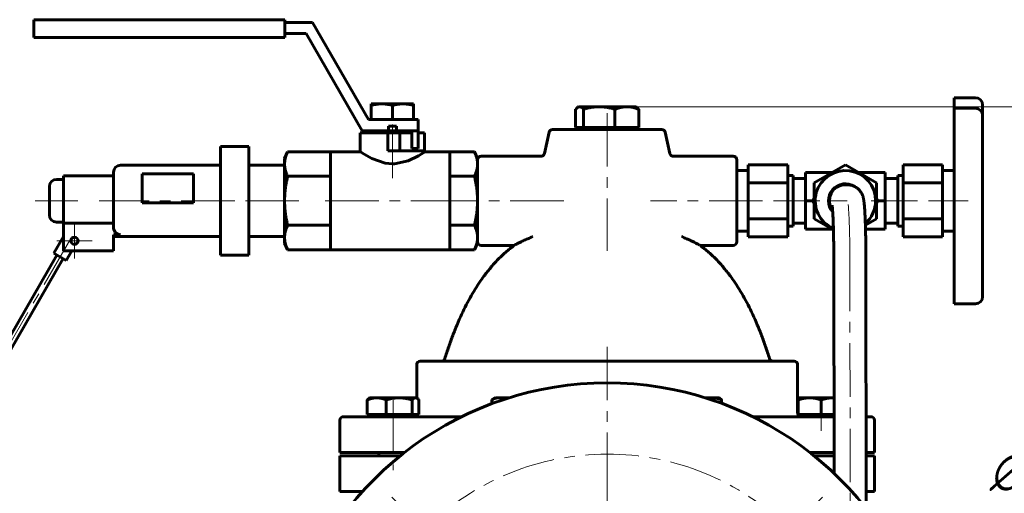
# Model space of a CAD drawing. Header units: millimetres. Extents: x 0 to 594, y 0 to 420.
# Tile 9 of 10: x 343 to 482, y 252 to 318. Entities that reach past the tile are written whole.
import ezdxf

# ---------------------------------------------------------------- set-up
doc = ezdxf.new("R2010")
doc.units = ezdxf.units.MM
for name, pattern in [('K5LT_AXLED', [12, 7.5, -1.5, 1.5, -1.5]), ('K5LT_BASIC', [0]), ('K5LT_THIN', [0])]:
    doc.linetypes.add(name, pattern=pattern)
doc.layers.add('Системный слой', color=7, linetype='Continuous')
doc.layers.add('Системный слой (1)', color=7, linetype='Continuous', true_color=0x6c6c6c)
doc.styles.add('KDIMTEXTSTYLE', font='GOST_AU.SHX', dxfattribs={"width": 0.96, "oblique": 15, "height": 5})
doc.styles.add('KTEXTSTYLE', font='GOST_AU.SHX', dxfattribs={"width": 0.56, "height": 5})
doc.dimstyles.new('KDIMSTYLE (0.50)', dxfattribs={"dimtxt": 5, "dimasz": 1, "dimexe": 2, "dimexo": 0, "dimgap": 1, "dimtad": 1, "dimlfac": 2, "dimtxsty": 'KDIMTEXTSTYLE', "dimsah": 1, "dimcen": 0, "dimdle": 1, "dimadec": 0, "dimazin": 0, "dimtfac": 0.667, "dimtmove": 0, "dimatfit": 3, "dimfxl": 1, "dimtvp": 1, "dimtolj": 1, "dimtzin": 0, "dimarcsym": 0})

# ---------------------------------------------------------------- blocks, each defined once
blk = doc.blocks.new('U33')
at = {"layer": 'Системный слой (1)', "color": 143, "linetype": 'K5LT_BASIC', "lineweight": 60, "true_color": 0x33acca}
for p, q in [((456.83, 296.51), (457.05, 296.88)), ((454.76, 292.91), (454.97, 293.28))]:
    blk.add_line(p, q, dxfattribs=at)
blk = doc.blocks.new('U34')
at = {"layer": 'Системный слой (1)', "color": 143, "linetype": 'K5LT_BASIC', "lineweight": 60, "true_color": 0x33acca}
for p, q in [((454.97, 292.54), (454.76, 292.91)), ((457.05, 288.94), (456.83, 289.31))]:
    blk.add_line(p, q, dxfattribs=at)
blk = doc.blocks.new('U35')
at = {"layer": 'Системный слой (1)', "color": 143, "linetype": 'K5LT_BASIC', "lineweight": 60, "true_color": 0x33acca}
for start, end in [(0, 246.549), (311.1722, 0)]:
    blk.add_arc((459.34, 292.91), 4.24, start, end, dxfattribs=at)
blk = doc.blocks.new('U36')
at = {"layer": 'Системный слой (1)', "color": 143, "linetype": 'K5LT_BASIC', "lineweight": 60, "true_color": 0x33acca}
for p, q in [((461.63, 296.88), (461.85, 296.51)), ((463.71, 293.28), (463.92, 292.91))]:
    blk.add_line(p, q, dxfattribs=at)
blk = doc.blocks.new('U37')
at = {"layer": 'Системный слой (1)', "color": 143, "linetype": 'K5LT_BASIC', "lineweight": 60, "true_color": 0x33acca}
for p, q in [((457.05, 296.88), (457.48, 296.88)), ((461.2, 296.88), (461.63, 296.88))]:
    blk.add_line(p, q, dxfattribs=at)
blk = doc.blocks.new('U38')
at = {"layer": 'Системный слой (1)', "color": 143, "linetype": 'K5LT_BASIC', "lineweight": 60, "true_color": 0x33acca}
for p, q in [((466.68, 292.91), (466.68, 296.47)), ((466.68, 289.35), (466.68, 292.91))]:
    blk.add_line(p, q, dxfattribs=at)
blk = doc.blocks.new('U39')
at = {"layer": 'Системный слой (1)', "color": 143, "linetype": 'K5LT_BASIC', "lineweight": 60, "true_color": 0x33acca}
for p, q in [((452.65, 265.09), (452.63, 265.09)), ((452.67, 265.1), (452.65, 265.09)), ((452.69, 265.11), (452.67, 265.1))]:
    blk.add_line(p, q, dxfattribs=at)
blk = doc.blocks.new('U40')
at = {"layer": 'Системный слой (1)', "color": 143, "linetype": 'K5LT_BASIC', "lineweight": 60, "true_color": 0x33acca}
for p, q in [((391.28, 299.78), (391.29, 299.77)), ((391.29, 299.77), (391.81, 299.45)), ((400.18, 299.71), (400.3, 299.78)), ((391.81, 299.45), (392.91, 298.84)), ((392.91, 298.84), (394.75, 298.2)), ((396.07, 298.1), (397.98, 298.54)), ((397.98, 298.54), (399.42, 299.24)), ((399.42, 299.24), (400.18, 299.71)), ((394.75, 298.2), (395.79, 298.1)), ((395.79, 298.1), (396.07, 298.1))]:
    blk.add_line(p, q, dxfattribs=at)
blk = doc.blocks.new('U41')
at = {"layer": 'Системный слой (1)', "color": 143, "linetype": 'K5LT_BASIC', "lineweight": 60, "true_color": 0x33acca}
for p, q in [((391.28, 299.78), (387.1, 299.78)), ((403.86, 299.78), (400.3, 299.78))]:
    blk.add_line(p, q, dxfattribs=at)
blk = doc.blocks.new('U42')
at = {"layer": 'Системный слой (1)', "color": 143, "linetype": 'K5LT_BASIC', "lineweight": 60, "true_color": 0x33acca}
for p, q in [((457.62, 265.26), (457.56, 265.26)), ((457.68, 265.26), (457.62, 265.26)), ((457.74, 265.26), (457.68, 265.26))]:
    blk.add_line(p, q, dxfattribs=at)
blk = doc.blocks.new('U44')
at = {"layer": 'Системный слой (1)', "color": 143, "linetype": 'K5LT_BASIC', "lineweight": 60, "true_color": 0x33acca}
for p, q in [((399.1, 265.25), (399.03, 265.26)), ((399.18, 265.23), (399.1, 265.25)), ((399.25, 265.19), (399.18, 265.23)), ((399.33, 265.14), (399.25, 265.19)), ((399.42, 265.06), (399.33, 265.14)), ((399.51, 264.97), (399.42, 265.06))]:
    blk.add_line(p, q, dxfattribs=at)
blk = doc.blocks.new('U45')
at = {"layer": 'Системный слой (1)', "color": 143, "linetype": 'K5LT_BASIC', "lineweight": 60, "true_color": 0x33acca}
for p, q in [((421.59, 305.88), (421.48, 305.75)), ((421.69, 305.97), (421.59, 305.88)), ((421.8, 306.04), (421.69, 305.97)), ((421.87, 306.08), (421.8, 306.04)), ((421.95, 306.1), (421.87, 306.08)), ((422.03, 306.11), (421.95, 306.1))]:
    blk.add_line(p, q, dxfattribs=at)
blk = doc.blocks.new('U46')
at = {"layer": 'Системный слой (1)', "color": 143, "linetype": 'K5LT_BASIC', "lineweight": 60, "true_color": 0x33acca}
for p, q in [((440.19, 265.22), (439.96, 265.18)), ((440.42, 265.25), (440.19, 265.22)), ((440.65, 265.26), (440.42, 265.25))]:
    blk.add_line(p, q, dxfattribs=at)
blk = doc.blocks.new('U47')
at = {"layer": 'Системный слой (1)', "color": 143, "linetype": 'K5LT_BASIC', "lineweight": 60, "true_color": 0x33acca}
for p, q in [((410.92, 265.24), (410.66, 265.26)), ((411.18, 265.17), (410.92, 265.24)), ((411.46, 265.05), (411.18, 265.17))]:
    blk.add_line(p, q, dxfattribs=at)
blk = doc.blocks.new('U54')
at = {"layer": 'Системный слой (1)', "color": 143, "linetype": 'K5LT_BASIC', "lineweight": 60, "true_color": 0x33acca}
for p, q in [((405.5, 262.61), (388.91, 262.61)), ((457.74, 262.61), (446.33, 262.61)), ((462.91, 262.61), (462.24, 262.61))]:
    blk.add_line(p, q, dxfattribs=at)
blk = doc.blocks.new('U55')
at = {"layer": 'Системный слой (1)', "color": 143, "linetype": 'K5LT_BASIC', "lineweight": 60, "true_color": 0x33acca}
for p, q in [((396.88, 257.11), (388.41, 257.11)), ((457.75, 257.11), (454.95, 257.11)), ((463.41, 257.11), (462.25, 257.11))]:
    blk.add_line(p, q, dxfattribs=at)
blk = doc.blocks.new('U56')
at = {"layer": 'Системный слой (1)', "color": 143, "linetype": 'K5LT_BASIC', "lineweight": 60, "true_color": 0x33acca}
for p, q in [((388.41, 257.61), (397.51, 257.61)), ((454.32, 257.61), (457.75, 257.61)), ((462.25, 257.61), (463.41, 257.61))]:
    blk.add_line(p, q, dxfattribs=at)
blk = doc.blocks.new('U57')
at = {"layer": 'Системный слой (1)', "color": 143, "linetype": 'K5LT_BASIC', "lineweight": 60, "true_color": 0x33acca}
for p, q in [((391.59, 252.11), (388.41, 252.11)), ((463.41, 252.11), (462.26, 252.11))]:
    blk.add_line(p, q, dxfattribs=at)
blk = doc.blocks.new('U58')
at = {"layer": 'Системный слой (1)', "color": 143, "linetype": 'K5LT_BASIC', "lineweight": 60, "true_color": 0x33acca}
for p, q in [((444.1, 292.91), (444.1, 298.66)), ((444.1, 287.16), (444.1, 292.91))]:
    blk.add_line(p, q, dxfattribs=at)
blk = doc.blocks.new('U59')
at = {"layer": 'Системный слой (1)', "color": 30, "linetype": 'K5LT_AXLED', "lineweight": 18, "true_color": 0xff8000}
for q in [(351.18, 289.8), (348.68, 287.3), (353.68, 287.3), (351.18, 284.8)]:
    blk.add_line((351.18, 287.3), q, dxfattribs=at)
blk = doc.blocks.new('D2')
at = {"layer": 'Системный слой (1)'}
for points in [[(462.26, 240.63), (466.31, 243.64), (461.62, 241.78), (462.38, 241.45)], [(385.52, 198.58), (390.21, 200.44), (389.45, 200.78), (389.57, 201.59)]]:
    blk.add_hatch(color=7, dxfattribs=at).paths.add_polyline_path(points)
at = {"layer": 'Системный слой (1)', "color": 7, "linetype": 'K5LT_THIN', "lineweight": 18, "true_color": 0xffffff}
for p, q in [((466.31, 243.64), (477.58, 249.93)), ((477.58, 249.93), (494.78, 249.93)), ((385.52, 198.58), (466.31, 243.64)), ((461.62, 241.78), (466.31, 243.64)), ((466.31, 243.64), (462.26, 240.63)), ((462.38, 241.45), (461.62, 241.78)), ((462.26, 240.63), (462.38, 241.45)), ((385.52, 198.58), (389.57, 201.59)), ((390.21, 200.44), (385.52, 198.58)), ((389.57, 201.59), (389.45, 200.78)), ((389.45, 200.78), (390.21, 200.44))]:
    blk.add_line(p, q, dxfattribs=at)
blk.add_wipeout([(479.58, 250.93), (479.58, 258.31), (492.25, 258.31), (492.25, 250.93)]).dxf.layer = 'Системный слой (1)'
at = {"layer": 'Системный слой (1)', "color": 7, "char_height": 5, "attachment_point": 1, "style": 'KTEXTSTYLE'}
for s, insert in [('\\H5.0;\\W1.000;\\Q15;\\Q15;\\W0.960;∅', (479.58, 257.51)), ('\\H5.0;\\W1.000;\\Q15;\\Q15;\\W0.960;185', (482.89, 257.51))]:
    blk.add_mtext(s, dxfattribs=dict(at, insert=insert))
blk = doc.blocks.new('KDIMARROW_01')
at = {"layer": 'Системный слой'}
blk.add_hatch(color=0, dxfattribs=at).paths.add_polyline_path([(-5, -0.66), (0, 0), (-5, 0.66), (-4.5, 0)])
at = {"layer": 'Системный слой', "color": 0, "linetype": 'K5LT_THIN', "lineweight": 18}
for p, q in [((-4.5, 0), (-5, 0.66)), ((-5, 0.66), (0, 0)), ((0, 0), (-5, -0.66)), ((-5, -0.66), (-4.5, 0))]:
    blk.add_line(p, q, dxfattribs=at)
at = {"layer": 'Системный слой (1)', "color": 0, "linetype": 'K5LT_THIN', "lineweight": 18}
blk.add_line((425.91, 221.11), (425.41, 221.11), dxfattribs=at)
blk = doc.blocks.new('U60')
at = {"layer": 'Системный слой (1)', "color": 30, "linetype": 'K5LT_AXLED', "lineweight": 18, "true_color": 0xff8000}
for q in [(425.91, 253.61), (393.41, 221.11), (458.41, 221.11), (425.91, 188.61)]:
    blk.add_line((425.91, 221.11), q, dxfattribs=at)
blk = doc.blocks.new('U61')
at = {"layer": 'Системный слой (1)', "color": 30, "linetype": 'K5LT_AXLED', "lineweight": 18, "true_color": 0xff8000}
for p, q in [((400.28, 246.74), (395.68, 251.34)), ((451.55, 246.74), (456.14, 251.34)), ((404.88, 242.15), (400.28, 246.74)), ((446.95, 242.15), (451.55, 246.74)), ((404.88, 200.07), (400.28, 195.48)), ((446.95, 200.07), (451.55, 195.48)), ((400.28, 195.48), (395.68, 190.88)), ((451.55, 195.48), (456.14, 190.88))]:
    blk.add_line(p, q, dxfattribs=at)
for start, end in [(45, 135), (135, 225), (315, 45), (225, 315)]:
    blk.add_arc((425.91, 221.11), 36.25, start, end, dxfattribs=at)
blk = doc.blocks.new('D6')
at = {"layer": 'Системный слой (1)'}
for points in [[(515.63, 301.11), (514.97, 306.11), (514.31, 301.11), (514.97, 301.61)], [(514.97, 183.61), (515.63, 188.61), (514.97, 188.11), (514.31, 188.61)]]:
    blk.add_hatch(color=7, dxfattribs=at).paths.add_polyline_path(points)
at = {"layer": 'Системный слой (1)', "color": 7, "linetype": 'K5LT_THIN', "lineweight": 18, "true_color": 0xffffff}
for p, q in [((428.68, 306.11), (516.97, 306.11)), ((514.31, 301.11), (514.97, 306.11)), ((514.97, 306.11), (515.63, 301.11)), ((514.97, 306.11), (514.97, 183.61)), ((514.97, 301.61), (514.31, 301.11)), ((515.63, 301.11), (514.97, 301.61)), ((514.97, 183.61), (514.31, 188.61)), ((514.31, 188.61), (514.97, 188.11)), ((514.97, 188.11), (515.63, 188.61)), ((515.63, 188.61), (514.97, 183.61)), ((452.98, 183.61), (516.97, 183.61))]:
    blk.add_line(p, q, dxfattribs=at)
blk.add_wipeout([(513.97, 239.45), (506.59, 239.45), (506.59, 249.84), (513.97, 249.84)]).dxf.layer = 'Системный слой (1)'
at = {"layer": 'Системный слой (1)', "color": 7, "insert": (507.38, 239.45), "char_height": 5, "attachment_point": 1, "rotation": 90, "style": 'KTEXTSTYLE'}
blk.add_mtext('\\H5.0;\\W1.000;\\Q15;\\Q15;\\W0.960;245', dxfattribs=at)

msp = doc.modelspace()

# ---------------------------------------------------------------- linework, layer by layer
at = {"layer": 'Системный слой (1)', "color": 143, "linetype": 'K5LT_BASIC', "lineweight": 60, "true_color": 0x33acca}
for p, q in [((345.4954, 318.3265), (345.4954, 315.8119)), ((345.4954, 318.3265), (380.6998, 318.3265)), ((380.6998, 315.8119), (380.6998, 318.3265)), ((380.6998, 317.9452), (384.568, 317.9452)), ((384.568, 317.9452), (392.4358, 304.3177)), ((383.6625, 316.3768), (380.6998, 316.3768)), ((391.5303, 302.7493), (383.6625, 316.3768)), ((345.4954, 315.8119), (380.6998, 315.8119)), ((474.5804, 307.3699), (477.5804, 307.3699)), ((474.5804, 307.3699), (474.5804, 305.925)), ((392.8108, 306.2989), (392.8108, 306.5136)), ((392.8108, 306.5136), (394.2991, 306.5136)), ((392.8108, 306.2989), (392.8108, 304.3177)), ((394.2991, 306.5136), (397.2757, 306.5136)), ((395.7874, 306.2989), (395.7874, 304.3177)), ((397.2757, 306.5136), (398.7639, 306.5136)), ((398.7639, 306.5136), (398.7639, 306.2989)), ((398.7639, 306.2989), (398.7639, 304.3177)), ((421.4796, 303.2107), (421.4796, 305.7534)), ((421.9129, 306.1107), (421.7957, 306.043)), ((421.9129, 306.1107), (422.0267, 306.1107)), ((422.0267, 306.1107), (424.7905, 306.1107)), ((422.5739, 303.2107), (422.5739, 305.7534)), ((424.7905, 306.1107), (428.6766, 306.1107)), ((427.0071, 303.2107), (427.0071, 305.7534)), ((428.6766, 306.1107), (429.9129, 306.1107)), ((429.9129, 306.1107), (430.0301, 306.043)), ((430.3461, 303.2107), (430.3461, 305.7534)), ((474.5804, 305.925), (474.5804, 305.8878)), ((474.5804, 305.8878), (477.5804, 305.8878)), ((474.5804, 305.8878), (474.5804, 298.5792)), ((478.5804, 305.1562), (478.5804, 306.3699)), ((392.4358, 304.3177), (394.1897, 304.3177)), ((394.1897, 304.3177), (395.7874, 304.3177)), ((395.7874, 304.3177), (397.3851, 304.3177)), ((397.3851, 304.3177), (399.3967, 304.3177)), ((399.3967, 304.3177), (399.3967, 302.7493)), ((478.5804, 304.8878), (478.5804, 305.1562)), ((478.5804, 298.7485), (478.5804, 304.8878)), ((395.2187, 302.7493), (391.5303, 302.7493)), ((393.8538, 302.4356), (393.8538, 302.7493)), ((395.2187, 303.3767), (395.2187, 302.7493)), ((396.3561, 303.3767), (395.2187, 303.3767)), ((396.3561, 302.7493), (395.2187, 302.7493)), ((396.3561, 302.7493), (396.3561, 303.3767)), ((399.3967, 302.7493), (396.3561, 302.7493)), ((397.721, 302.4356), (397.721, 302.7493)), ((398.4944, 302.7493), (398.4944, 300.2398)), ((399.3967, 302.7493), (399.3967, 300.2398)), ((417.7674, 302.5195), (417.1062, 299.5508)), ((433.5704, 302.9106), (418.2554, 302.9106)), ((422.0267, 303.2107), (421.4796, 303.2107)), ((421.9129, 303.2107), (421.9129, 302.9106)), ((422.5739, 303.2107), (422.0267, 303.2107)), ((424.7905, 303.2107), (422.5739, 303.2107)), ((427.0071, 303.2107), (424.7905, 303.2107)), ((428.6766, 303.2107), (427.0071, 303.2107)), ((430.3461, 303.2107), (428.6766, 303.2107)), ((429.9129, 303.2107), (429.9129, 302.9106)), ((434.0584, 302.5195), (434.721, 299.5504)), ((391.2757, 299.7847), (391.2757, 302.4356)), ((395.1429, 302.4356), (391.2757, 302.4356)), ((395.1429, 299.9261), (395.1429, 302.4356)), ((397.721, 302.4356), (395.1429, 302.4356)), ((396.8186, 302.4356), (396.8186, 299.9261)), ((397.721, 302.4356), (398.4944, 302.4356)), ((399.3967, 302.4356), (400.2991, 302.4356)), ((400.2991, 302.4356), (400.2991, 299.9261)), ((371.6553, 300.5307), (371.6553, 300.5235)), ((375.6553, 300.5307), (371.6553, 300.5307)), ((371.6553, 299.6624), (371.6553, 300.5235)), ((375.6553, 300.5235), (375.6553, 300.5307)), ((375.6553, 299.6624), (375.6553, 300.5235)), ((380.6553, 298.8637), (381.0848, 299.7847)), ((387.1006, 299.7847), (381.0848, 299.7847)), ((387.1006, 299.7847), (387.1006, 296.3476)), ((395.7874, 299.9261), (395.1429, 299.9261)), ((400.2991, 299.9261), (395.7874, 299.9261)), ((398.4944, 300.2398), (399.3967, 300.2398)), ((400.2991, 299.7847), (400.2991, 299.9261)), ((407.2959, 299.7847), (403.8582, 299.7847)), ((403.8582, 299.7847), (403.8582, 296.3476)), ((407.7254, 298.8637), (407.2959, 299.7847)), ((371.6553, 299.6624), (371.6553, 299.0624)), ((371.6553, 292.4423), (371.6553, 299.0624)), ((375.6553, 299.0624), (375.6553, 299.6624)), ((375.6553, 292.4423), (375.6553, 299.0624)), ((380.6553, 298.0662), (380.6553, 298.8637)), ((407.7254, 298.8637), (407.7254, 298.0662)), ((408.2254, 299.1606), (416.6182, 299.1606)), ((416.6182, 299.1598), (416.6183, 299.1598)), ((434.7197, 299.5501), (434.7198, 299.5501)), ((434.7198, 299.5501), (434.7198, 299.5501)), ((435.2067, 299.1606), (443.6004, 299.1606)), ((435.2068, 299.1598), (435.2067, 299.1598)), ((474.5804, 298.5792), (474.5804, 296.2337)), ((478.5804, 295.4648), (478.5804, 298.7485)), ((371.6553, 297.9106), (357.6553, 297.9106)), ((380.6553, 297.9106), (375.6553, 297.9106)), ((380.6553, 292.9106), (380.6553, 298.0662)), ((407.7254, 298.0662), (407.7254, 292.9106)), ((445.7004, 297.1524), (444.1004, 297.1524)), ((445.7004, 297.9553), (445.7004, 295.4329)), ((445.7004, 297.9553), (451.2505, 297.9553)), ((451.2505, 295.4329), (451.2505, 297.9553)), ((454.9716, 295.4329), (459.3404, 297.9553)), ((459.3404, 297.9553), (463.7092, 295.4329)), ((467.4303, 297.9553), (467.4303, 295.4329)), ((472.9804, 297.9553), (467.4303, 297.9553)), ((472.9804, 295.4329), (472.9804, 297.9553)), ((472.9804, 297.1524), (474.5804, 297.1524)), ((349.6553, 295.9106), (348.6553, 295.9106)), ((356.6553, 296.4106), (349.6553, 296.4106)), ((349.6553, 289.7483), (349.6553, 296.4106)), ((356.6553, 296.9106), (356.6553, 289.2025)), ((360.6886, 292.6383), (360.6886, 296.7059)), ((360.6886, 296.7059), (367.8603, 296.7059)), ((367.8603, 296.7059), (367.8603, 292.6383)), ((387.1006, 296.3476), (381.0848, 296.3476)), ((387.1006, 296.3476), (387.1006, 292.9106)), ((403.8582, 296.3476), (403.8582, 292.9106)), ((407.2959, 296.3476), (403.8582, 296.3476)), ((451.2505, 296.4742), (452.0004, 296.4742)), ((452.0004, 296.4742), (452.0004, 289.347)), ((452.0004, 296.0539), (453.7504, 296.0539)), ((453.7504, 296.8806), (454.6312, 296.8806)), ((453.7504, 296.8806), (453.7504, 292.9106)), ((454.6312, 296.8806), (457.0483, 296.8806)), ((464.0495, 296.8806), (461.6325, 296.8806)), ((464.9304, 296.8806), (464.0495, 296.8806)), ((464.9304, 292.9106), (464.9304, 296.8806)), ((466.6804, 296.0539), (464.9304, 296.0539)), ((467.4303, 296.4742), (466.6804, 296.4742)), ((474.5804, 296.2337), (474.5804, 285.5648)), ((347.6553, 294.9106), (347.6553, 292.9106)), ((445.7004, 295.4329), (445.7004, 290.3883)), ((445.7004, 295.4329), (451.2505, 295.4329)), ((451.2505, 290.3883), (451.2505, 295.4329)), ((454.9716, 290.3883), (454.9716, 295.4329)), ((459.337, 295.1606), (459.3447, 295.1606)), ((459.3447, 295.1606), (459.5932, 295.161)), ((463.7092, 295.4329), (463.7092, 290.3883)), ((472.9804, 295.4329), (467.4303, 295.4329)), ((467.4303, 295.4329), (467.4303, 290.3883)), ((472.9804, 290.3883), (472.9804, 295.4329)), ((478.5804, 286.503), (478.5804, 295.4648)), ((347.6553, 292.9106), (347.6553, 290.9106)), ((380.6553, 287.755), (380.6553, 292.9106)), ((387.1006, 292.9106), (387.1006, 289.4736)), ((403.8582, 292.9106), (403.8582, 289.4736)), ((407.7254, 292.9106), (407.7254, 287.755)), ((453.7504, 292.9106), (454.6312, 292.9106)), ((453.7504, 292.9106), (453.7504, 288.9406)), ((454.6312, 292.9106), (454.7562, 292.9106)), ((463.9245, 292.9106), (463.7092, 292.5376)), ((464.0495, 292.9106), (463.9245, 292.9106)), ((464.9304, 292.9106), (464.0495, 292.9106)), ((464.9304, 288.9406), (464.9304, 292.9106)), ((367.8603, 292.6383), (360.6886, 292.6383)), ((371.6553, 292.4423), (371.6553, 291.4495)), ((375.6553, 291.4495), (375.6553, 292.4423)), ((371.6553, 285.6905), (371.6553, 291.4495)), ((375.6553, 285.6905), (375.6553, 291.4495)), ((445.7004, 290.3883), (445.7004, 287.8659)), ((445.7004, 290.3883), (451.2505, 290.3883)), ((451.2505, 287.8659), (451.2505, 290.3883)), ((457.6573, 288.8377), (454.9716, 290.3883)), ((463.7092, 290.3883), (462.1405, 289.4826)), ((467.4303, 290.3883), (467.4303, 287.8659)), ((472.9804, 290.3883), (467.4303, 290.3883)), ((472.9804, 287.8659), (472.9804, 290.3883)), ((349.6553, 289.9106), (348.6553, 289.9106)), ((356.6553, 289.7483), (349.6553, 289.7483)), ((349.6553, 285.9106), (349.6553, 289.7483)), ((387.1006, 289.4736), (381.0848, 289.4736)), ((387.1006, 289.4736), (387.1006, 286.0365)), ((403.8582, 289.4736), (403.8582, 286.0365)), ((407.2959, 289.4736), (403.8582, 289.4736)), ((451.2505, 289.347), (452.0004, 289.347)), ((452.0004, 289.7674), (453.7504, 289.7674)), ((453.7504, 288.9406), (454.6312, 288.9406)), ((454.6312, 288.9406), (457.0483, 288.9406)), ((457.479, 288.9406), (457.0483, 288.9406)), ((464.0495, 288.9406), (462.1561, 288.9406)), ((464.9304, 288.9406), (464.0495, 288.9406)), ((466.6804, 289.7674), (464.9304, 289.7674)), ((467.4303, 289.347), (466.6804, 289.347)), ((349.6553, 287.9106), (348.2893, 285.5446)), ((356.6553, 285.9106), (356.6553, 288.1409)), ((356.6553, 288.1409), (357.6553, 288.1409)), ((371.6553, 287.9106), (356.6553, 287.9106)), ((380.6553, 287.9106), (375.6553, 287.9106)), ((380.6553, 286.9575), (380.6553, 287.755)), ((407.7254, 287.755), (407.7254, 286.9575)), ((445.7004, 288.6688), (444.1004, 288.6688)), ((445.7004, 287.8659), (451.2505, 287.8659)), ((472.9804, 287.8659), (467.4303, 287.8659)), ((472.9804, 288.6688), (474.5804, 288.6688)), ((380.6553, 286.9575), (381.0848, 286.0365)), ((387.1006, 286.0365), (381.0848, 286.0365)), ((403.8582, 286.0365), (387.1006, 286.0365)), ((407.2959, 286.0365), (403.8582, 286.0365)), ((407.7254, 286.9575), (407.2959, 286.0365)), ((408.2254, 286.6606), (412.8756, 286.6606)), ((438.9501, 286.6606), (443.6004, 286.6606)), ((478.5804, 283.8121), (478.5804, 286.503)), ((348.7223, 285.2946), (298.7223, 198.692)), ((349.5883, 284.7946), (299.5883, 198.192)), ((350.0214, 284.5446), (348.2893, 285.5446)), ((356.6553, 285.9106), (349.6553, 285.9106)), ((350.81, 285.9106), (350.0214, 284.5446)), ((371.6553, 285.6905), (371.6553, 285.2905)), ((375.6553, 285.2905), (371.6553, 285.2905)), ((375.6553, 285.2905), (375.6553, 285.6905)), ((457.7091, 284.9081), (457.7548, 254.654)), ((462.2091, 284.9149), (462.2622, 249.7076)), ((474.5804, 285.5648), (474.5804, 283.6427)), ((474.5804, 283.6427), (474.5804, 278.4513)), ((478.5804, 279.4513), (478.5804, 283.8121)), ((474.5804, 278.4513), (477.5804, 278.4513)), ((399.1924, 265.2285), (399.1924, 269.9106)), ((452.1333, 270.4106), (399.6924, 270.4106)), ((452.6333, 263.1106), (452.6333, 269.9106)), ((392.6368, 265.2607), (392.5222, 265.1945)), ((392.6368, 265.2607), (393.5887, 265.2607)), ((393.5887, 265.2607), (396.728, 265.2607)), ((396.728, 265.2607), (399.0261, 265.2607)), ((399.0261, 265.2607), (399.1368, 265.2607)), ((399.1368, 265.2607), (399.2514, 265.1945)), ((410.2257, 265.2607), (409.7229, 264.9704)), ((410.2257, 265.2607), (410.6611, 265.2607)), ((410.6611, 265.2607), (412.1346, 265.2607)), ((439.6911, 265.2607), (440.6482, 265.2607)), ((440.6482, 265.2607), (441.6001, 265.2607)), ((441.6001, 265.2607), (441.7148, 265.1944)), ((452.689, 265.2607), (452.6333, 265.2285)), ((452.689, 265.2607), (454.314, 265.2607)), ((452.689, 264.9704), (452.689, 265.2607)), ((454.314, 265.2607), (457.564, 265.2607)), ((457.564, 265.2607), (457.7388, 265.2607)), ((392.2619, 262.9107), (392.2619, 264.9704)), ((394.9155, 262.9107), (394.9155, 264.9704)), ((398.5404, 262.9107), (398.5404, 264.9704)), ((399.5117, 262.9107), (399.5117, 264.9704)), ((409.7229, 264.4344), (409.7229, 264.9704)), ((441.975, 264.482), (441.975, 264.9704)), ((452.689, 262.9107), (452.689, 264.9704)), ((455.939, 262.9107), (455.939, 264.9704)), ((393.5887, 262.9107), (392.2619, 262.9107)), ((392.6368, 262.9107), (392.6368, 262.6106)), ((394.9155, 262.9107), (393.5887, 262.9107)), ((396.728, 262.9107), (394.9155, 262.9107)), ((398.5404, 262.9107), (396.728, 262.9107)), ((399.0261, 262.9107), (398.5404, 262.9107)), ((399.5117, 262.9107), (399.0261, 262.9107)), ((399.1368, 262.9107), (399.1368, 262.6106)), ((452.689, 262.9107), (452.6751, 262.9107)), ((452.689, 262.9107), (452.689, 262.6106)), ((454.314, 262.9107), (452.689, 262.9107)), ((455.939, 262.9107), (454.314, 262.9107)), ((457.564, 262.9107), (455.939, 262.9107)), ((457.7423, 262.9107), (457.564, 262.9107)), ((388.4129, 257.6106), (388.4129, 262.1106)), ((463.4129, 257.6106), (463.4129, 262.1106)), ((388.4129, 257.1106), (388.4129, 252.1106)), ((393.8868, 257.6106), (393.8868, 257.1106)), ((463.4129, 257.1106), (463.4129, 252.1106))]:
    msp.add_line(p, q, dxfattribs=at)
at = {"layer": 'Системный слой (1)', "color": 30, "linetype": 'K5LT_AXLED', "lineweight": 18, "true_color": 0xff8000}
for p, q in [((395.7874, 296.0969), (395.7874, 304.7493)), ((425.9129, 305.2107), (425.9129, 285.9092)), ((351.6553, 292.9106), (345.6553, 292.9106)), ((373.6553, 292.9106), (354.6553, 292.9106)), ((382.6553, 292.9106), (373.6553, 292.9106)), ((405.8582, 292.9106), (385.1006, 292.9106)), ((419.8161, 292.9106), (405.7254, 292.9106)), ((447.7004, 292.9106), (432.0094, 292.9106)), ((455.7504, 292.9106), (449.2505, 292.9106)), ((457.3404, 292.9076), (459.5966, 292.911)), ((469.4303, 292.9106), (462.9304, 292.9106)), ((476.5804, 292.9106), (470.9804, 292.9106)), ((350.6553, 287.6427), (298.1553, 196.71)), ((459.9591, 284.9115), (460.0386, 232.2109)), ((395.8868, 264.9107), (395.8868, 255.1106)), ((455.939, 264.9107), (455.939, 260.6106))]:
    msp.add_line(p, q, dxfattribs=at)
at = {"layer": 'Системный слой (1)', "color": 143, "linetype": 'K5LT_BASIC', "lineweight": 60, "true_color": 0x33acca}
msp.add_circle((351.1788, 287.2992), 0.5, dxfattribs=at)
for centre, radius, start, end in [((477.5804, 306.3699), 1, 0, 90), ((477.5804, 304.8878), 1, 0, 90), ((418.2554, 302.4106), 0.5, 90, 167.418727), ((433.5704, 302.4106), 0.5, 12.581273, 90), ((408.2254, 298.6606), 0.5, 90, 180), ((443.6004, 298.6606), 0.5, 0, 90), ((357.6553, 296.9106), 1, 90, 180), ((348.6553, 294.9106), 1, 90, 180), ((459.3404, 292.9106), 2.3813, 57.05036, 221.369548), ((459.3404, 292.9106), 2.25, 90.086468, 216.759027), ((348.6553, 290.9106), 1, 180, 270), ((408.2254, 287.1606), 0.5, 180, 270), ((443.6004, 287.1606), 0.5, 270, 0), ((477.5804, 279.4513), 1, 270, 0), ((399.6924, 269.9106), 0.5, 90, 180), ((452.1333, 269.9106), 0.5, 0, 90), ((425.9129, 221.1107), 46.25, 305.824774, 234.175226), ((388.9129, 262.1106), 0.5, 90, 180), ((398.6924, 263.1106), 0.5, 332.715779, 336.428073), ((453.1333, 263.1106), 0.5, 180, 207.284221), ((462.9129, 262.1106), 0.5, 0, 90)]:
    msp.add_arc(centre, radius, start, end, dxfattribs=at)
at = {"layer": 'Системный слой (1)', "color": 30, "linetype": 'K5LT_AXLED', "lineweight": 18, "true_color": 0xff8000}
msp.add_ellipse((459.6087, 284.911), major_axis=(-0.0121, 8), ratio=0.04380471, start_param=4.71238897, end_param=6.28318531, dxfattribs=at)
at = {"layer": 'Системный слой (1)', "color": 143, "linetype": 'K5LT_BASIC', "lineweight": 60, "true_color": 0x33acca}
for points, weights in [([(394.2991, 306.5136), (393.6084, 306.5136), (392.8108, 306.2989)], [1, 1.04428104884, 1.01222688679]), ([(395.7874, 306.2989), (394.9898, 306.5136), (394.2991, 306.5136)], [1.01222688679, 1.04428104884, 1]), ([(397.2757, 306.5136), (396.5849, 306.5136), (395.7874, 306.2989)], [1, 1.04428104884, 1.01222688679]), ([(398.7639, 306.2989), (397.9664, 306.5136), (397.2757, 306.5136)], [1.01222688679, 1.04428104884, 1]), ([(422.5739, 305.7534), (422.2807, 306.1107), (422.0267, 306.1107)], [1, 1.0379548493, 1]), ([(424.7905, 306.1107), (423.7617, 306.1107), (422.5739, 305.7534)], [1, 1.0379548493, 1]), ([(427.0071, 305.7534), (425.8192, 306.1107), (424.7905, 306.1107)], [1, 1.0379548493, 1]), ([(428.6766, 306.1107), (427.9018, 306.1107), (427.0071, 305.7534)], [1, 1.0379548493, 1]), ([(430.3461, 305.7534), (429.4514, 306.1107), (428.6766, 306.1107)], [1, 1.0379548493, 1]), ([(430.0301, 306.043), (430.179, 305.957), (430.3461, 305.7534)], [1.01869735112, 1.02128286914, 1]), ([(381.0848, 299.7847), (380.6553, 298.8637), (380.6553, 298.0662)], [1.05779032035, 1.06752549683, 1]), ([(407.7254, 298.0662), (407.7254, 298.8637), (407.2959, 299.7847)], [1, 1.06752549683, 1.05779032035]), ([(380.6553, 298.0662), (380.6553, 297.2686), (381.0848, 296.3476)], [1, 1.06752549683, 1.05779032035]), ([(407.2959, 296.3476), (407.7254, 297.2686), (407.7254, 298.0662)], [1.05779032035, 1.06752549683, 1]), ([(381.0848, 296.3476), (380.6553, 294.5057), (380.6553, 292.9106)], [1.05779032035, 1.06752549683, 1]), ([(407.7254, 292.9106), (407.7254, 294.5057), (407.2959, 296.3476)], [1, 1.06752549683, 1.05779032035]), ([(380.6553, 292.9106), (380.6553, 291.3155), (381.0848, 289.4736)], [1, 1.06752549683, 1.05779032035]), ([(407.2959, 289.4736), (407.7254, 291.3155), (407.7254, 292.9106)], [1.05779032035, 1.06752549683, 1]), ([(381.0848, 289.4736), (380.6553, 288.5526), (380.6553, 287.755)], [1.05779032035, 1.06752549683, 1]), ([(407.7254, 287.755), (407.7254, 288.5526), (407.2959, 289.4736)], [1, 1.06752549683, 1.05779032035]), ([(380.6553, 287.755), (380.6553, 286.9575), (381.0848, 286.0365)], [1, 1.06752549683, 1.05779032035]), ([(407.2959, 286.0365), (407.7254, 286.9575), (407.7254, 287.755)], [1.05779032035, 1.06752549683, 1]), ([(393.5887, 265.2607), (392.9729, 265.2607), (392.2619, 264.9704)], [1, 1.0379548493, 1]), ([(394.9155, 264.9704), (394.2045, 265.2607), (393.5887, 265.2607)], [1, 1.0379548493, 1]), ([(396.728, 265.2607), (395.8868, 265.2607), (394.9155, 264.9704)], [1, 1.0379548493, 1]), ([(398.5404, 264.9704), (397.5691, 265.2607), (396.728, 265.2607)], [1, 1.0379548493, 1]), ([(399.0261, 265.2607), (398.8007, 265.2607), (398.5404, 264.9704)], [1, 1.0379548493, 1]), ([(410.6611, 265.2607), (410.2257, 265.2607), (409.7229, 264.9704)], [1, 1.0379548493, 1]), ([(441.975, 264.9704), (441.264, 265.2607), (440.6482, 265.2607)], [1, 1.0379548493, 1]), ([(454.314, 265.2607), (453.5598, 265.2607), (452.689, 264.9704)], [1, 1.0379548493, 1]), ([(455.939, 264.9704), (455.0681, 265.2607), (454.314, 265.2607)], [1, 1.0379548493, 1]), ([(457.564, 265.2607), (456.8098, 265.2607), (455.939, 264.9704)], [1, 1.0379548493, 1]), ([(392.2619, 264.9704), (392.3991, 265.1234), (392.5222, 265.1945)], [1, 1.01965971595, 1.01895289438]), ([(441.7148, 265.1945), (441.8378, 265.1234), (441.975, 264.9704)], [1.01895293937, 1.01965908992, 1])]:
    msp.add_rational_spline(points, weights, degree=2, dxfattribs=at)
for points, knots in [([(417.1062, 299.5508), (417.106, 299.5506), (417.106, 299.5503), (417.1059, 299.5499), (417.1058, 299.5496), (417.1056, 299.5488), (417.1055, 299.5483), (417.1052, 299.5468), (417.105, 299.5458), (417.1043, 299.5429), (417.1038, 299.5409), (417.1024, 299.5352), (417.1014, 299.5315), (417.0984, 299.5204), (417.0962, 299.5132), (417.0892, 299.492), (417.084, 299.4781), (417.0695, 299.4442), (417.0594, 299.4245), (417.0365, 299.386), (417.0236, 299.3673), (416.9954, 299.3317), (416.9801, 299.3148), (416.9475, 299.2834), (416.9304, 299.2689), (416.8953, 299.2433), (416.8775, 299.232), (416.8402, 299.2115), (416.8206, 299.2023), (416.7799, 299.1864), (416.7588, 299.1797), (416.7158, 299.1691), (416.6939, 299.1652), (416.6541, 299.1608), (416.6361, 299.1598), (416.6182, 299.1598)], [0.00114718, 0.00114718, 0.00114718, 0.00114718, 0.01643817, 0.01643817, 0.04109544, 0.04109544, 0.08630042, 0.08630042, 0.17260083, 0.17260083, 0.34109212, 0.34109212, 0.66985563, 0.66985563, 1.31094466, 1.31094466, 2.56024717, 2.56024717, 4.43008435, 4.43008435, 6.34148442, 6.34148442, 8.26246854, 8.26246854, 10.15651288, 10.15651288, 11.92848527, 11.92848527, 13.75083609, 13.75083609, 15.61479776, 15.61479776, 17.48623486, 17.48623486, 18.99897301, 18.99897301, 18.99897301, 18.99897301]), ([(434.7197, 299.5508), (434.7197, 299.5505), (434.7198, 299.5503), (434.7199, 299.5497), (434.72, 299.5493), (434.7203, 299.5482), (434.7204, 299.5475), (434.7209, 299.5454), (434.7212, 299.544), (434.7222, 299.54), (434.7229, 299.5373), (434.7249, 299.5293), (434.7264, 299.524), (434.731, 299.5084), (434.7345, 299.498), (434.7456, 299.468), (434.7543, 299.4486), (434.7745, 299.4099), (434.7863, 299.3907), (434.8123, 299.3537), (434.8267, 299.336), (434.8576, 299.3027), (434.8741, 299.2871), (434.9059, 299.261), (434.9209, 299.25), (434.9543, 299.2284), (434.9728, 299.218), (435.0117, 299.1995), (435.032, 299.1913), (435.0739, 299.1777), (435.0955, 299.1722), (435.139, 299.1641), (435.161, 299.1615), (435.1912, 299.16), (435.1994, 299.1598), (435.2076, 299.1598)], [0, 0, 0, 0, 0.0205477, 0.0205477, 0.05342403, 0.05342403, 0.11506713, 0.11506713, 0.2342438, 0.2342438, 0.46848761, 0.46848761, 0.93286567, 0.93286567, 1.85340276, 1.85340276, 3.6451634, 3.6451634, 5.54209088, 5.54209088, 7.46342949, 7.46342949, 9.37305109, 9.37305109, 10.94054014, 10.94054014, 12.72892896, 12.72892896, 14.57312811, 14.57312811, 16.44532982, 16.44532982, 18.30822337, 18.30822337, 18.998973, 18.998973, 18.998973, 18.998973]), ([(459.5932, 295.161), (459.6862, 295.1611), (459.7792, 295.1555), (459.9639, 295.1329), (460.0556, 295.116), (460.236, 295.0709), (460.3246, 295.0429), (460.4878, 294.98), (460.561, 294.9429), (460.6453, 294.9044), (460.6545, 294.899), (460.7457, 294.8503), (460.8245, 294.8018), (460.9758, 294.6957), (461.0481, 294.638), (461.1848, 294.5149), (461.2488, 294.4497), (461.3692, 294.312), (461.4249, 294.2396), (461.5266, 294.0913), (461.5732, 294.0136), (461.6342, 293.8986), (461.653, 293.8604), (461.7018, 293.7556), (461.7289, 293.6887), (461.7738, 293.5662), (461.7921, 293.5093), (461.8236, 293.4019), (461.8359, 293.3545), (461.8546, 293.277), (461.8617, 293.2457), (461.8702, 293.206), (461.8722, 293.1964), (461.8776, 293.17), (461.8809, 293.1533), (461.8861, 293.1265), (461.888, 293.1163), (461.8918, 293.0961), (461.8936, 293.0861), (461.8972, 293.0661), (461.899, 293.0561), (461.9027, 293.0348), (461.9046, 293.0234), (461.9083, 293.0009), (461.9102, 292.9897), (461.9156, 292.9558), (461.9191, 292.9334), (461.9258, 292.8884), (461.929, 292.8659), (461.9385, 292.7973), (461.9445, 292.7514), (461.9607, 292.6184), (461.9706, 292.5282), (461.9944, 292.2882), (462.0077, 292.1327), (462.0337, 291.7889), (462.0461, 291.6015), (462.0687, 291.2171), (462.079, 291.0218), (462.0999, 290.5841), (462.1103, 290.3384), (462.1234, 289.9892), (462.1267, 289.8955), (462.131, 289.7745), (462.1319, 289.7461), (462.1354, 289.64), (462.138, 289.5618), (462.1427, 289.4113), (462.1449, 289.3391), (462.1502, 289.1592), (462.1533, 289.0514), (462.1608, 288.7574), (462.1655, 288.5732), (462.1765, 288.0797), (462.1824, 287.7665), (462.1926, 287.1265), (462.1968, 286.7996), (462.2035, 286.1369), (462.2059, 285.8012), (462.2083, 285.2815), (462.2088, 285.0982), (462.2091, 284.9149)], [0, 0, 0, 0, 0.5084141, 0.5084141, 1.01584714, 1.01584714, 1.52306789, 1.52306789, 1.97261558, 1.97261558, 2.03116944, 2.03116944, 2.54062169, 2.54062169, 3.05249222, 3.05249222, 3.56920735, 3.56920735, 4.09470664, 4.09470664, 4.6461217, 4.6461217, 4.93085196, 4.93085196, 5.4569143, 5.4569143, 5.98297664, 5.98297664, 6.50903898, 6.50903898, 6.87725527, 6.87725527, 6.99545459, 6.99545459, 7.20624921, 7.20624921, 7.33646386, 7.33646386, 7.46667851, 7.46667851, 7.59689316, 7.59689316, 7.74578882, 7.74578882, 7.89372752, 7.89372752, 8.19081521, 8.19081521, 8.48732206, 8.48732206, 9.08091659, 9.08091659, 10.17673412, 10.17673412, 11.85492794, 11.85492794, 13.58600427, 13.58600427, 15.16715254, 15.16715254, 16.95170029, 16.95170029, 17.58284559, 17.58284559, 17.77110514, 17.77110514, 18.28522592, 18.28522592, 18.74823214, 18.74823214, 19.42910522, 19.42910522, 20.55420147, 20.55420147, 22.36754877, 22.36754877, 24.18644729, 24.18644729, 26.00993674, 26.00993674, 27, 27, 27, 27]), ([(457.4658, 292.2834), (457.4677, 292.2735), (457.4709, 292.254), (457.4816, 292.1754), (457.489, 292.1148), (457.5036, 291.9752), (457.5109, 291.8986), (457.5204, 291.7871), (457.5226, 291.7602), (457.5292, 291.6794), (457.5335, 291.6204), (457.5379, 291.5622), (457.5381, 291.5601), (457.5433, 291.4878), (457.5483, 291.4133), (457.5571, 291.2793), (457.5608, 291.2182), (457.5754, 290.9736), (457.5859, 290.7743), (457.6061, 290.3438), (457.6157, 290.1116), (457.634, 289.6186), (457.6425, 289.3574), (457.651, 289.0633), (457.6517, 289.0414), (457.653, 288.9929), (457.6538, 288.9669), (457.6554, 288.9064), (457.6564, 288.8726), (457.6623, 288.6378), (457.6674, 288.4383), (457.6784, 287.936), (457.6841, 287.6315), (457.6938, 287.0083), (457.6978, 286.6897), (457.7041, 286.0434), (457.7064, 285.7156), (457.7084, 285.2273), (457.7089, 285.0677), (457.7091, 284.9081)], [0, 0, 0, 0, 0.63241836, 0.63241836, 1.26483673, 1.26483673, 1.8548633, 1.8548633, 2.03224551, 2.03224551, 2.37526685, 2.37526685, 2.38700993, 2.38700993, 2.7919884, 2.7919884, 3.09653878, 3.09653878, 3.98961838, 3.98961838, 4.89685478, 4.89685478, 5.81568076, 5.81568076, 5.88986682, 5.88986682, 5.97740548, 5.97740548, 6.09112134, 6.09112134, 6.74153033, 6.74153033, 7.67239831, 7.67239831, 8.60716837, 8.60716837, 9.54532663, 9.54532663, 10, 10, 10, 10]), ([(357.6553, 288.1409), (357.5341, 288.1409), (357.3916, 288.1702), (357.1657, 288.2662), (357.0431, 288.3511), (356.8668, 288.5327), (356.7834, 288.6629), (356.6852, 288.908), (356.6553, 289.0674), (356.6553, 289.2025)], [0, 0, 0, 0, 0.036373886, 0.036373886, 0.073641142, 0.073641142, 0.112308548, 0.112308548, 0.152846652, 0.152846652, 0.152846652, 0.152846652]), ([(414.8233, 287.5882), (414.8049, 287.582), (414.7867, 287.5757), (414.5616, 287.4964), (414.3178, 287.3934), (414.1306, 287.3036)], [0.163761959, 0.163761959, 0.163761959, 0.163761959, 0.181395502, 0.181395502, 0.383173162, 0.383173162, 0.383173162, 0.383173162]), ([(415.4146, 287.9099), (415.4138, 287.9087), (415.413, 287.9081), (415.2517, 287.7822), (415.06, 287.6769), (414.8641, 287.6025), (414.8438, 287.5952), (414.8233, 287.5882)], [-0.20112976, -0.20112976, -0.20112976, -0.20112976, -0.200289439, -0.200289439, -0.020226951, -0.020226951, 0, 0, 0, 0]), ([(436.4108, 287.9095), (436.4121, 287.9086), (436.413, 287.9079), (436.593, 287.7676), (436.8112, 287.6531), (437.0025, 287.5882)], [-0.189155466, -0.189155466, -0.189155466, -0.189155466, -0.188193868, -0.188193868, 0, 0, 0, 0]), ([(437.6952, 287.3036), (437.5463, 287.375), (437.3682, 287.4522), (437.1386, 287.5403), (437.0698, 287.5654), (437.0025, 287.5882)], [0, 0, 0, 0, 0.131870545, 0.131870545, 0.185762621, 0.185762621, 0.185762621, 0.185762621]), ([(414.1306, 287.3036), (414.0327, 287.2567), (413.9385, 287.2107), (413.6003, 287.0435), (413.3847, 286.932), (413.0958, 286.7797), (413.0018, 286.729), (412.9151, 286.6821), (412.8953, 286.6713), (412.8787, 286.6623), (412.8757, 286.6606), (412.8756, 286.6606)], [-1.522984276, -1.522984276, -1.522984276, -1.522984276, -1.436029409, -1.436029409, -1.195577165, -1.195577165, -1.016188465, -1.016188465, -0.928505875, -0.928505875, -0.87821474, -0.87821474, -0.87821474, -0.87821474]), ([(438.9501, 286.6606), (438.9501, 286.6606), (438.9498, 286.6608), (438.9464, 286.6627), (438.9372, 286.6676), (438.8965, 286.6898), (438.8545, 286.7125), (438.6546, 286.8199), (438.4218, 286.9435), (437.9971, 287.1569), (437.8509, 287.2289), (437.6952, 287.3036)], [-0.878227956, -0.878227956, -0.878227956, -0.878227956, -0.862094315, -0.862094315, -0.789546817, -0.789546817, -0.669762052, -0.669762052, -0.3713342, -0.3713342, -0.233389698, -0.233389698, -0.233389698, -0.233389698]), ([(402.6638, 270.4106), (402.6638, 270.4106), (402.6638, 270.4106), (402.685, 270.412), (402.7063, 270.412), (402.7325, 270.4154), (402.7375, 270.4162), (402.7507, 270.4183), (402.7589, 270.4198), (402.7709, 270.4224), (402.7748, 270.4233), (402.7804, 270.4246), (402.7823, 270.4251), (402.785, 270.4257), (402.7858, 270.426), (402.7875, 270.4264), (402.7884, 270.4266), (402.7901, 270.4271), (402.7909, 270.4273), (402.7933, 270.4279), (402.7949, 270.4283), (402.7997, 270.4297), (402.8029, 270.4306), (402.8123, 270.4334), (402.8186, 270.4354), (402.8372, 270.4417), (402.8495, 270.4465), (402.8821, 270.4604), (402.902, 270.4706), (402.9398, 270.4932), (402.9577, 270.5056), (402.9915, 270.5325), (403.0074, 270.547), (403.0377, 270.5783), (403.052, 270.5952), (403.0785, 270.6309), (403.0907, 270.6498), (403.1123, 270.6888), (403.1217, 270.7089), (403.1342, 270.7408), (403.1381, 270.7521), (403.1417, 270.7636)], [0, 0, 0, 0, 0.0007407, 0.0007407, 2.91031446, 2.91031446, 3.60633399, 3.60633399, 4.74534784, 4.74534784, 5.28643022, 5.28643022, 5.54346849, 5.54346849, 5.66557312, 5.66557312, 5.78767776, 5.78767776, 5.90270387, 5.90270387, 6.12921683, 6.12921683, 6.58047313, 6.58047313, 7.47944645, 7.47944645, 9.27739309, 9.27739309, 12.32813976, 12.32813976, 15.30394415, 15.30394415, 18.23449216, 18.23449216, 21.26026487, 21.26026487, 24.32070469, 24.32070469, 27.35790886, 27.35790886, 29, 29, 29, 29])]:
    msp.add_open_spline(points, degree=3, knots=knots, dxfattribs=at)
for points, degree in [([(417.1062, 299.5508), (417.1061, 299.5508), (417.1061, 299.5508), (417.1062, 299.5508)], 3), ([(412.8756, 286.6606), (406.61, 282.0399), (403.1413, 270.7637)], 2), ([(438.9501, 286.6606), (445.2157, 282.0398), (448.6845, 270.7636)], 2), ([(449.1624, 270.4106), (449.0563, 270.4106), (448.8447, 270.4805), (448.7157, 270.6623), (448.6845, 270.7636)], 3)]:
    msp.add_open_spline(points, degree=degree, dxfattribs=at)

# ---------------------------------------------------------------- block references
at = {"layer": 'Системный слой (1)'}
for name in ['U45', 'U41', 'U40', 'U58', 'U35', 'U33', 'U37', 'U36', 'U38', 'U34', 'U59', 'U44', 'U47', 'U46', 'U42', 'U39', 'U54', 'U56', 'U55', 'U57']:
    msp.add_blockref(name, (0, 0), dxfattribs=at)

# ---------------------------------------------------------------- next in the draw order: dimensions: what is measured, and where the dimension line sits
at = {"layer": 'Системный слой (1)', "color": 7}
dim = msp.add_diameter_dim_2p(p1=(345.1267, 176.0568), p2=(506.699, 266.1645), dimstyle='KDIMSTYLE (0.50)', override={"dimtih": 1, "dimtoh": 1, "dimpost": '\\H5.0;\\W0.960;\\Q15;<>', "dimblk1": 'KDIMARROW_01', "dimblk2": 'KDIMARROW_01', "dimclrt": 7, "dimtol": 1, "dimtp": 0, "dimtm": 0, "dimtdec": 5, "dimtmove": 1, "dimatfit": 2, "dimtolj": 1}, dxfattribs=at)
dim.commit()
dim.dimension.update_dxf_attribs({"geometry": 'D2', "text_midpoint": (479.5804, 249.9253), "dimtype": 163})

# ---------------------------------------------------------------- next in the draw order: linework, layer by layer
at = {"layer": 'Системный слой (1)', "color": 30, "linetype": 'K5LT_AXLED', "lineweight": 18, "true_color": 0xff8000}
for p, q in [((425.9129, 272.4106), (425.9129, 255.6106)), ((425.9129, 259.1106), (425.9129, 246.6107))]:
    msp.add_line(p, q, dxfattribs=at)

# ---------------------------------------------------------------- next in the draw order: block references
at = {"layer": 'Системный слой (1)'}
for name in ['U61', 'U60']:
    msp.add_blockref(name, (0, 0), dxfattribs=at)

# ---------------------------------------------------------------- next in the draw order: dimensions: what is measured, and where the dimension line sits
at = {"layer": 'Системный слой (1)', "color": 7}
dim = msp.add_linear_dim(base=(514.9716, 306.1107), p1=(452.9834, 183.6107), p2=(428.6766, 306.1107), angle=90, dimstyle='KDIMSTYLE (0.50)', override={"dimexo": 0, "dimpost": '\\H5.0;\\W0.960;\\Q15;<>', "dimblk1": 'KDIMARROW_01', "dimblk2": 'KDIMARROW_01', "dimse1": 0, "dimse2": 0, "dimclrt": 7, "dimtol": 1, "dimtp": 0, "dimtm": 0, "dimtdec": 5, "dimtolj": 1}, dxfattribs=at)
dim.commit()
dim.dimension.update_dxf_attribs({"geometry": 'D6', "text_midpoint": (514.9716, 244.8607), "dimtype": 160})

doc.saveas('drawing.dxf')
